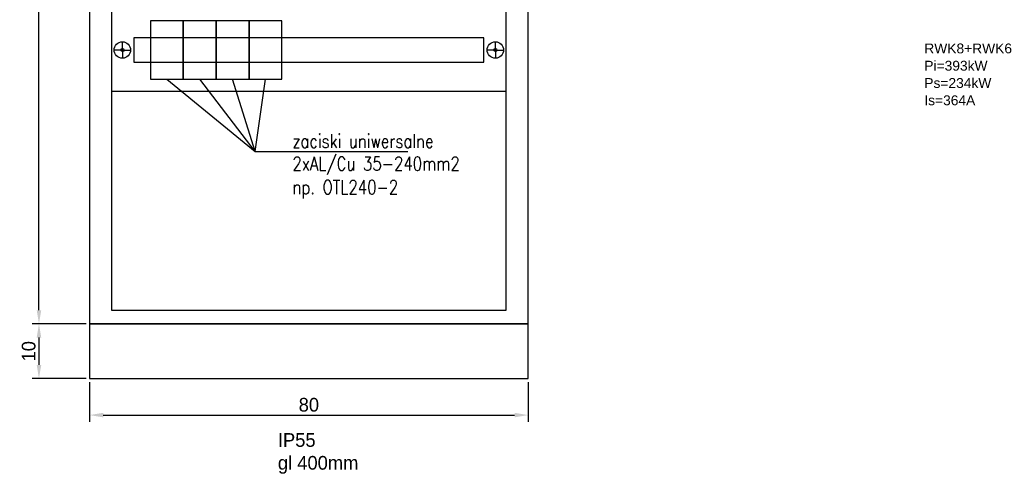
# Model space of a CAD drawing. Header units: centimetres. Extents: x -4250 to -484, y 169 to 6592.
# Tile 16 of 178: x -2796 to -2616, y 613 to 696. Entities that reach past the tile are written whole.
import ezdxf

# ---------------------------------------------------------------- set-up
doc = ezdxf.new("R2010")
doc.units = ezdxf.units.CM
doc.layers.add('1', color=7, linetype='Continuous')
doc.styles.add('ARIAL', font='arial.ttf')
doc.styles.add('RomanS', font='simplex.shx', dxfattribs={"width": 0.8})
doc.dimstyles.new('ISO-25', dxfattribs={"dimtxt": 2.5, "dimasz": 2.5, "dimexe": 1.25, "dimexo": 0.625, "dimtad": 1, "dimdsep": 46, "dimtxsty": 'Standard', "dimcen": 2.5, "dimadec": 0, "dimazin": 0, "dimtfac": 1, "dimtmove": 0, "dimatfit": 3, "dimfxl": 0, "dimarcsym": 0})

# ---------------------------------------------------------------- blocks, each defined once
blk = doc.blocks.new('*D108')
at = {"layer": '1', "color": 0, "lineweight": -2}
for p, q in [((-2783.86, 840.74), (-2793.7, 840.74)), ((-2792.45, 643.24), (-2792.45, 838.24)), ((-2783.86, 640.74), (-2793.7, 640.74))]:
    blk.add_line(p, q, dxfattribs=at)
at = {"layer": '1', "color": 0}
for points in [[(-2792.86, 838.24), (-2792.03, 838.24), (-2792.45, 840.74)], [(-2792.86, 643.24), (-2792.03, 643.24), (-2792.45, 640.74)]]:
    blk.add_solid(points, dxfattribs=at)
at = {"layer": 'Defpoints', "color": 0}
for p in [(-2792.45, 840.74), (-2783.24, 840.74), (-2783.24, 640.74)]:
    blk.add_point(p, dxfattribs=at)
at = {"layer": '1', "color": 0, "insert": (-2794.32, 740.74), "char_height": 2.5, "attachment_point": 5, "rotation": 90}
blk.add_mtext('200', dxfattribs=at)
blk = doc.blocks.new('114627_1145433629')
blk.add_lwpolyline([(0, 0), (0, -10), (80, -10), (80, 0)], close=True)
at = {"flags": 1}
for tag, p in [('BD', (84.05, 0.27)), ('NK', (84.05, -1.72)), ('TYP', (84.05, -3.32)), ('PO', (84.05, -4.86))]:
    blk.add_attdef(tag, p, '', height=1, dxfattribs=at)
blk = doc.blocks.new('*D109')
at = {"layer": '1', "color": 0, "lineweight": -2}
for p, q in [((-2783.24, 630.12), (-2783.24, 622.84)), ((-2703.24, 630.12), (-2703.24, 622.84)), ((-2780.74, 624.09), (-2705.74, 624.09))]:
    blk.add_line(p, q, dxfattribs=at)
at = {"layer": '1', "color": 0}
for points in [[(-2780.74, 624.5), (-2780.74, 623.67), (-2783.24, 624.09)], [(-2705.74, 624.5), (-2705.74, 623.67), (-2703.24, 624.09)]]:
    blk.add_solid(points, dxfattribs=at)
at = {"layer": 'Defpoints', "color": 0}
for p in [(-2783.24, 630.74), (-2703.24, 630.74), (-2703.24, 624.09)]:
    blk.add_point(p, dxfattribs=at)
at = {"layer": '1', "color": 0, "insert": (-2743.24, 625.96), "char_height": 2.5, "attachment_point": 5}
blk.add_mtext('80', dxfattribs=at)
blk = doc.blocks.new('*D110')
at = {"layer": '1', "color": 0, "lineweight": -2}
for p, q in [((-2783.86, 640.74), (-2793.7, 640.74)), ((-2792.45, 638.24), (-2792.45, 633.24)), ((-2783.86, 630.74), (-2793.7, 630.74))]:
    blk.add_line(p, q, dxfattribs=at)
at = {"layer": '1', "color": 0}
for points in [[(-2792.86, 638.24), (-2792.03, 638.24), (-2792.45, 640.74)], [(-2792.86, 633.24), (-2792.03, 633.24), (-2792.45, 630.74)]]:
    blk.add_solid(points, dxfattribs=at)
at = {"layer": 'Defpoints', "color": 0}
for p in [(-2783.24, 640.74), (-2792.45, 630.74), (-2783.24, 630.74)]:
    blk.add_point(p, dxfattribs=at)
at = {"layer": '1', "color": 0, "insert": (-2794.32, 635.74), "char_height": 2.5, "attachment_point": 5, "rotation": 90}
blk.add_mtext('10', dxfattribs=at)
blk = doc.blocks.new('286690_1790574627')
for p, q in [((2, 7.5), (2, 9)), ((70, 7.5), (70, 9)), ((2, 7.5), (0.5, 7.5)), ((2, 7.5), (3.5, 7.5)), ((2, 7.5), (2, 6)), ((70, 7.5), (68.5, 7.5)), ((70, 7.5), (70, 6)), ((70, 7.5), (71.5, 7.5))]:
    blk.add_line(p, q)
for points in [[(0, 0), (72, 0), (72, 15), (0, 15)], [(4.1, 5.25), (67.9, 5.25), (67.9, 9.75), (4.1, 9.75)]]:
    blk.add_lwpolyline(points, close=True)
for centre, radius in [((2, 7.5), 1.5), ((70, 7.5), 1.5), ((2, 7.5), 0.3), ((70, 7.5), 0.3)]:
    blk.add_circle(centre, radius)
at = {"flags": 1}
for tag, p in [('BD', (74.38, 9.53)), ('NK', (74.38, 7.54)), ('TYP', (74.38, 5.94)), ('PO', (74.38, 4.4))]:
    blk.add_attdef(tag, p, '', height=1, dxfattribs=at)

msp = doc.modelspace()

# ---------------------------------------------------------------- linework, layer by layer
for p, q in [((-2769.1398, 685.4409), (-2753.0013, 672.2332)), ((-2753.0013, 672.2332), (-2763.1398, 685.4409)), ((-2753.0013, 672.2332), (-2757.1398, 685.4409)), ((-2753.0013, 672.2332), (-2751.1398, 685.4409)), ((-2753.0013, 672.2332), (-2725.2192, 672.2332))]:
    msp.add_line(p, q)
at = {"color": 3}
msp.add_lwpolyline([(-2783.2398, 840.7409), (-2783.2398, 640.7409), (-2703.2398, 640.7409), (-2703.2398, 840.7409)], close=True, dxfattribs=at)
for points in [[(-2779.2398, 643.2409), (-2707.2398, 643.2409), (-2707.2398, 838.2409), (-2779.2398, 838.2409)], [(-2772.1398, 685.4409), (-2766.1398, 685.4409), (-2766.1398, 696.0409), (-2772.1398, 696.0409)], [(-2766.1398, 685.4409), (-2760.1398, 685.4409), (-2760.1398, 696.0409), (-2766.1398, 696.0409)], [(-2760.1398, 685.4409), (-2754.1398, 685.4409), (-2754.1398, 696.0409), (-2760.1398, 696.0409)], [(-2754.1398, 685.4409), (-2748.1398, 685.4409), (-2748.1398, 696.0409), (-2754.1398, 696.0409)]]:
    msp.add_lwpolyline(points, close=True)

# ---------------------------------------------------------------- block references
msp.add_blockref('286690_1790574627', (-2779.2398, 683.2409))
at = {"layer": '1'}
msp.add_blockref('114627_1145433629', (-2783.2398, 640.7409), dxfattribs=at)

# ---------------------------------------------------------------- texts
at = {"color": 1, "style": 'ARIAL'}
for s, p in [('RWK8+RWK6', (-2631.0317, 690.1259)), ('Pi=393kW', (-2631.0317, 686.9703)), ('Ps=234kW', (-2631.0317, 683.8147)), ('Is=364A', (-2631.0317, 680.659))]:
    msp.add_text(s, height=1.8, dxfattribs=at).set_placement(p)
at = {"style": 'RomanS', "width": 0.8}
for s, p in [('zaciski uniwersalne', (-2746.2379, 672.8733)), ('2xAL/Cu 35-240mm2', (-2746.2379, 668.7574)), ('np. OTL240-2', (-2746.2379, 664.4485))]:
    msp.add_text(s, height=2.5, dxfattribs=at).set_placement(p)
at = {"insert": (-2748.8894, 620.7916), "char_height": 2.5, "width": 37.827904, "attachment_point": 1}
msp.add_mtext('{\\C7;IP55\\Pgl 400mm}', dxfattribs=at)

# ---------------------------------------------------------------- dimensions: what is measured, and where the dimension line sits
at = {"layer": '1'}
for base, p2, picture, middle in [((-2792.4469, 840.7409), (-2783.2398, 840.7409), '*D108', (-2794.3219, 740.7409)), ((-2792.4469, 630.7409), (-2783.2398, 630.7409), '*D110', (-2794.3219, 635.7409))]:
    dim = msp.add_linear_dim(base=base, p1=(-2783.2398, 640.7409), p2=p2, angle=90, dimstyle='ISO-25', dxfattribs=at)
    dim.commit()
    dim.dimension.update_dxf_attribs({"geometry": picture, "text_midpoint": middle})
dim = msp.add_linear_dim(base=(-2703.2398, 624.0874), p1=(-2783.2398, 630.7409), p2=(-2703.2398, 630.7409), dimstyle='ISO-25', dxfattribs=at)
dim.commit()
dim.dimension.update_dxf_attribs({"geometry": '*D109', "text_midpoint": (-2743.2398, 624.0874), "dimtype": 160})

doc.saveas('drawing.dxf')
